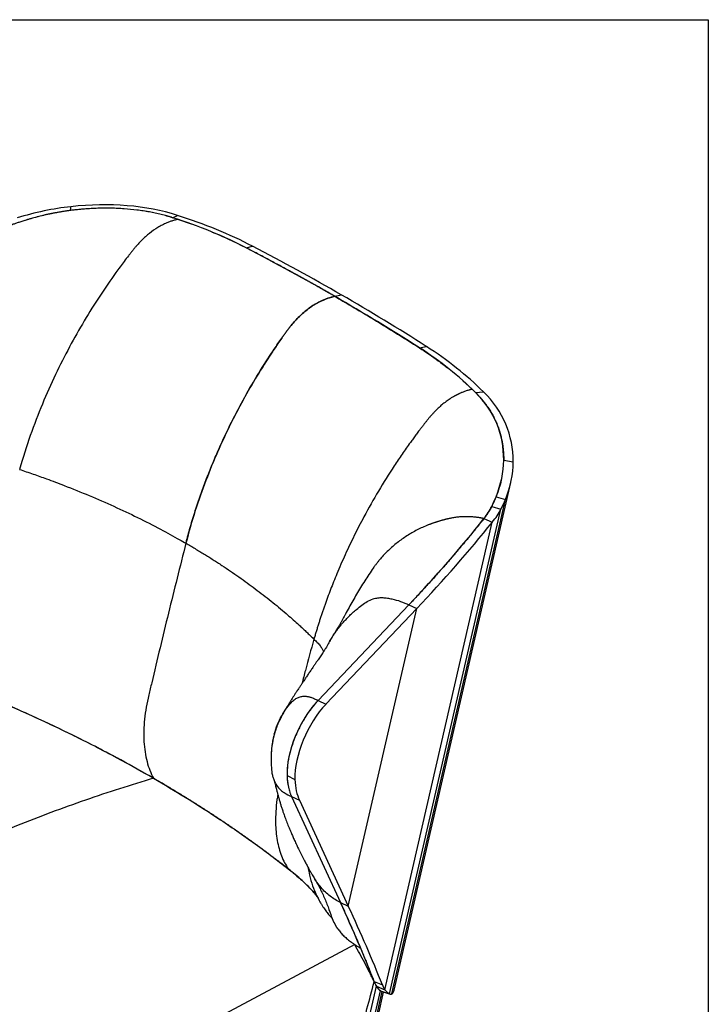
# Model space of a CAD drawing. Header units: millimetres. Extents: x 8 to 414, y 7 to 290.
# Tile 13 of 13: x 358 to 414, y 210 to 290. Entities that reach past the tile are written whole.
import ezdxf

# ---------------------------------------------------------------- set-up
doc = ezdxf.new("R2010")
doc.units = ezdxf.units.MM
doc.layers.add('KADER', color=7, linetype='Continuous')

msp = doc.modelspace()

# ---------------------------------------------------------------- linework, layer by layer
at = {"color": 7, "linetype": 'Continuous', "lineweight": 25}
for p, q in [((361.941, 274.41), (361.963, 274.719)), ((370.25, 273.821), (370.665, 274.006)), ((370.682, 273.682), (370.635, 273.698)), ((371.812, 273.28), (370.682, 273.682)), ((376.274, 271.353), (376.792, 271.487)), ((383.498, 267.397), (384.039, 267.518)), ((390.416, 263.189), (390.978, 263.297)), ((393.952, 260.5), (394.724, 259.803)), ((394.724, 259.803), (394.754, 259.774)), ((394.998, 259.534), (395.642, 259.587)), ((397.296, 254), (398.077, 253.871)), ((388.348, 210.685), (397.88, 252.189)), ((388.152, 210.382), (397.433, 250.792)), ((396.669, 251.009), (397.433, 250.792)), ((387.978, 210.402), (397.07, 249.992)), ((396.319, 250.226), (397.07, 249.992)), ((387.591, 210.73), (396.367, 248.944)), ((395.682, 249.229), (396.367, 248.944)), ((389.552, 242.187), (382.143, 234.379)), ((389.552, 242.187), (390.196, 241.883)), ((390.196, 241.883), (382.786, 234.076)), ((384.609, 217.555), (390.196, 241.883)), ((382.143, 234.379), (382.786, 234.076)), ((378.318, 230.139), (378.306, 229.951)), ((378.583, 227.763), (378.63, 227.659)), ((379.605, 228.226), (380.248, 227.922)), ((379.978, 226.514), (380.621, 226.21)), ((379.978, 226.514), (383.965, 217.859)), ((380.621, 226.21), (384.609, 217.555)), ((383.965, 217.859), (384.609, 217.555)), ((383.209, 216.675), (383.28, 216.549)), ((383.28, 216.549), (383.432, 216.236)), ((385.119, 214.431), (385.132, 214.421)), ((386.024, 207.176), (386.906, 211.015)), ((386.709, 211.411), (387.392, 211.125)), ((386.709, 211.411), (386.753, 211.321)), ((386.906, 211.015), (386.856, 211.112)), ((386.857, 211.113), (386.906, 211.015)), ((386.906, 211.015), (387.591, 210.73)), ((386.92, 210.995), (386.906, 211.015)), ((386.53, 207.601), (387.227, 210.636)), ((387.07, 208.693), (387.494, 210.542)), ((387.227, 210.636), (387.978, 210.402)), ((387.227, 210.636), (387.298, 210.603)), ((387.299, 210.601), (388.028, 210.381))]:
    msp.add_line(p, q, dxfattribs=at)
at = {"color": 8, "linetype": 'Continuous', "lineweight": 25}
for p, q in [((376.274, 271.353), (376.274, 271.353)), ((390.416, 263.189), (390.416, 263.189)), ((386.788, 207.986), (387.383, 210.575)), ((387.227, 210.636), (387.227, 210.636))]:
    msp.add_line(p, q, dxfattribs=at)
at = {"color": 7, "linetype": 'Continuous', "lineweight": 25, "flags": 128}
msp.add_lwpolyline([(385.132, 214.421), (374.097, 208.528), (363.061, 202.634)], dxfattribs=at)
at = {"color": 7, "linetype": 'Continuous', "lineweight": 25}
for centre, major_axis, ratio, start_param, end_param in [((360.421, 264.199), (14.79, 4.73), 0.644956, 1.265068, 1.557046), ((360.421, 264.199), (13.936, 5.094), 0.64811, 1.231832, 1.52381), ((360.139, 262.308), (16.516, 6.037), 0.64811, 0.700101, 1.231832), ((360.139, 262.308), (17.372, 5.673), 0.645531, 0.728386, 1.260117), ((341.182, 240.72), (47.484, 17.356), 0.64811, 0.535673, 0.700101), ((341.182, 240.72), (48.344, 16.99), 0.647322, 0.545813, 0.71024), ((360.91, 262.484), (16.516, 6.037), 0.64811, 1.52381, 1.587599), ((179.074, 99.209), (266.842, 97.532), 0.64811, 0.496979, 0.535673), ((179.074, 99.209), (267.702, 97.166), 0.647979, 0.498807, 0.537501), ((179.074, 99.209), (266.842, 97.532), 0.64811, 0.458285, 0.496979), ((179.074, 99.209), (267.702, 97.166), 0.647979, 0.460113, 0.498807), ((352.808, 234.009), (47.484, 17.356), 0.64811, 0.293857, 0.458285), ((352.808, 234.009), (48.344, 16.99), 0.647322, 0.303996, 0.468424), ((380.323, 250.656), (16.516, 6.037), 0.64811, 6.045311, 6.577042), ((380.323, 250.656), (17.372, 5.673), 0.645531, 6.073596, 6.605327), ((382.975, 251.178), (13.936, 5.094), 0.64811, 5.753333, 6.045311), ((382.975, 251.178), (14.79, 4.73), 0.644956, 5.786569, 6.078547), ((380.44, 251.21), (16.516, 6.037), 0.64811, 5.689545, 5.753333), ((380.44, 251.21), (17.372, 5.673), 0.645531, 5.71783, 5.781618), ((390.364, 250.595), (6.194, 2.264), 0.64811, 5.468767, 5.689545), ((390.364, 250.595), (7.041, 1.905), 0.639524, 5.53855, 5.759327), ((311.041, 270.97), (98.582, 36.032), 0.64811, 5.366448, 5.468767), ((311.041, 270.97), (99.442, 35.666), 0.647746, 5.371372, 5.473692), ((382.606, 230.967), (2.164, 4.52), 0.461037, 0.959187, 2.421698), ((383.25, 230.663), (2.164, 4.52), 0.461037, 0.959187, 2.421698), ((384.026, 232.264), (3.188, 6.659), 0.461037, 2.421698, 2.633816), ((384.67, 231.96), (3.188, 6.659), 0.461037, 2.421698, 2.791152), ((310.465, 268.463), (-77.01, 84.061), 0.271476, 3.749631, 3.844738), ((310.465, 268.463), (-77.88, 84.099), 0.268561, 3.74564, 3.840747), ((1763.344, 6594.805), (1411.666, 6496.313), 0.008244, 3.32638, 3.330093)]:
    msp.add_ellipse(centre, major_axis=major_axis, ratio=ratio, start_param=start_param, end_param=end_param, dxfattribs=at)
for points, knots in [([(361.941, 274.41), (361.9, 274.405), (361.818, 274.395), (361.696, 274.378), (361.573, 274.361), (361.45, 274.343), (361.328, 274.324), (361.205, 274.304), (361.082, 274.284), (360.959, 274.263), (360.837, 274.241), (360.714, 274.218), (360.591, 274.195), (360.468, 274.171), (360.345, 274.146), (360.222, 274.121), (360.099, 274.095), (359.976, 274.068), (359.719, 274.01), (359.329, 273.916), (358.896, 273.8), (358.55, 273.701), (358.321, 273.633), (358.121, 273.571), (357.95, 273.516), (357.835, 273.479), (357.778, 273.46)], [0, 0, 0, 0, 0.0289433, 0.0579, 0.0868728, 0.1158641, 0.1448761, 0.1739108, 0.2029704, 0.2320568, 0.261172, 0.2903182, 0.3194974, 0.3487117, 0.3779632, 0.407254, 0.4365861, 0.4659617, 0.4953827, 0.6209557, 0.7469157, 0.810193, 0.8733166, 0.9150179, 0.9572446, 1, 1, 1, 1]), ([(370.25, 273.821), (370.219, 273.831), (370.159, 273.85), (370.068, 273.877), (369.977, 273.904), (369.886, 273.931), (369.749, 273.97), (369.564, 274.02), (369.251, 274.1), (368.851, 274.193), (368.362, 274.29), (367.863, 274.375), (367.184, 274.47), (366.488, 274.538), (365.781, 274.579), (365.243, 274.596), (364.7, 274.599), (364.153, 274.588), (363.602, 274.564), (363.16, 274.534), (362.828, 274.506), (362.607, 274.486), (362.385, 274.463), (362.163, 274.438), (362.015, 274.42), (361.941, 274.41)], [0, 0, 0, 0, 0.012208, 0.024347, 0.03642, 0.048428, 0.060371, 0.09065, 0.121111, 0.182302, 0.243646, 0.305462, 0.367484, 0.492456, 0.555313, 0.618425, 0.681656, 0.745163, 0.808664, 0.872439, 0.897908, 0.923394, 0.948902, 0.974435, 1, 1, 1, 1]), ([(370.682, 273.682), (370.588, 273.661), (370.494, 273.637), (370.31, 273.584), (370.219, 273.555), (370.04, 273.493), (369.952, 273.459), (369.777, 273.388), (369.69, 273.351), (369.605, 273.312)], [0, 0, 0, 0, 0.25, 0.25, 0.5, 0.5, 0.75, 0.75, 1, 1, 1, 1]), ([(357.778, 273.46), (357.733, 273.445), (357.644, 273.416), (357.512, 273.371), (357.38, 273.325), (357.231, 273.272), (357.068, 273.214), (356.892, 273.15), (356.777, 273.107), (356.721, 273.085)], [0, 0, 0, 0, 0.125483, 0.249344, 0.373086, 0.499152, 0.671147, 0.838086, 1, 1, 1, 1]), ([(369.605, 273.312), (369.479, 273.254), (369.357, 273.192), (369.116, 273.057), (368.999, 272.985), (368.651, 272.757), (368.428, 272.589), (367.997, 272.224), (367.788, 272.027), (367.486, 271.712), (367.386, 271.603), (367.24, 271.435), (367.192, 271.378), (367.096, 271.263), (367.049, 271.204), (367.002, 271.145)], [0, 0, 0, 0, 0.125, 0.125, 0.25, 0.25, 0.5, 0.5, 0.75, 0.75, 0.875, 0.875, 0.9375, 0.9375, 1, 1, 1, 1]), ([(376.274, 271.353), (375.69, 271.648), (374.803, 272.098), (373.851, 272.484), (373.525, 272.616)], [0, 0, 0, 0, 0.65737, 1, 1, 1, 1]), ([(383.498, 267.397), (383.39, 267.459), (383.175, 267.583), (382.851, 267.768), (382.527, 267.953), (382.203, 268.137), (381.878, 268.32), (381.553, 268.503), (381.228, 268.685), (380.902, 268.867), (380.576, 269.047), (380.25, 269.227), (379.731, 269.512), (379.018, 269.9), (378.261, 270.307), (377.652, 270.63), (377.189, 270.875), (376.729, 271.116), (376.422, 271.276), (376.274, 271.353)], [0, 0, 0, 0, 0.045651, 0.091262, 0.136833, 0.182363, 0.227854, 0.273305, 0.318716, 0.364089, 0.409422, 0.454716, 0.499971, 0.625215, 0.749981, 0.812029, 0.874989, 0.939672, 1, 1, 1, 1]), ([(367.002, 271.145), (366.944, 271.072), (366.886, 270.998), (366.77, 270.85), (366.712, 270.775), (366.539, 270.552), (366.425, 270.401), (366.082, 269.948), (365.855, 269.641), (365.183, 268.709), (364.743, 268.07), (363.881, 266.758), (363.459, 266.084), (362.635, 264.699), (362.233, 263.987), (361.449, 262.523), (361.068, 261.77), (360.329, 260.217), (359.972, 259.417), (359.285, 257.763), (358.955, 256.909), (358.33, 255.134), (358.034, 254.214), (357.76, 253.252)], [0, 0, 0, 0, 0.015625, 0.015625, 0.03125, 0.03125, 0.0625, 0.0625, 0.125, 0.125, 0.25, 0.25, 0.375, 0.375, 0.5, 0.5, 0.625, 0.625, 0.75, 0.75, 0.875, 0.875, 1, 1, 1, 1]), ([(383.498, 267.397), (383.308, 267.354), (383.124, 267.3), (382.855, 267.206), (382.766, 267.173), (382.591, 267.102), (382.504, 267.065), (382.418, 267.025)], [0, 0, 0, 0, 0.5, 0.5, 0.75, 0.75, 1, 1, 1, 1]), ([(382.418, 267.025), (382.435, 267.033), (382.469, 267.049), (382.521, 267.071), (382.573, 267.094), (382.625, 267.116), (382.705, 267.149), (382.812, 267.19), (382.946, 267.239), (383.081, 267.284), (383.203, 267.321), (383.311, 267.351), (383.404, 267.375), (383.466, 267.389), (383.498, 267.397)], [0, 0, 0, 0, 0.046384, 0.093324, 0.140823, 0.188886, 0.237518, 0.3601, 0.482396, 0.609222, 0.735999, 0.823243, 0.911235, 1, 1, 1, 1]), ([(383.498, 267.397), (383.61, 267.332), (383.834, 267.202), (384.17, 267.007), (384.505, 266.811), (384.839, 266.614), (385.173, 266.418), (385.506, 266.22), (385.838, 266.022), (386.17, 265.823), (386.501, 265.624), (386.831, 265.424), (387.16, 265.224), (387.489, 265.023), (387.817, 264.821), (388.144, 264.619), (388.471, 264.416), (388.797, 264.213), (389.122, 264.009), (389.447, 263.805), (389.77, 263.6), (390.094, 263.395), (390.308, 263.257), (390.416, 263.189)], [0, 0, 0, 0, 0.04761, 0.09522, 0.142831, 0.190443, 0.238055, 0.285669, 0.333283, 0.380898, 0.428514, 0.476131, 0.523749, 0.571369, 0.618989, 0.666611, 0.714233, 0.761858, 0.809483, 0.85711, 0.904739, 0.952369, 1, 1, 1, 1]), ([(382.418, 267.025), (382.279, 266.961), (382.142, 266.89), (381.874, 266.737), (381.744, 266.655), (381.487, 266.481), (381.361, 266.389), (381.115, 266.195), (380.994, 266.094), (380.638, 265.777), (380.409, 265.548), (380.079, 265.179), (379.971, 265.052), (379.813, 264.855), (379.761, 264.788), (379.657, 264.652), (379.606, 264.583), (379.556, 264.513)], [0, 0, 0, 0, 0.125, 0.125, 0.25, 0.25, 0.375, 0.375, 0.5, 0.5, 0.75, 0.75, 0.875, 0.875, 0.9375, 0.9375, 1, 1, 1, 1]), ([(379.556, 264.513), (379.569, 264.531), (379.594, 264.566), (379.645, 264.635), (379.734, 264.754), (379.917, 264.987), (380.187, 265.306), (380.525, 265.664), (380.876, 265.995), (381.24, 266.3), (381.554, 266.53), (381.812, 266.698), (381.977, 266.797), (382.11, 266.871), (382.211, 266.925), (382.314, 266.976), (382.383, 267.009), (382.418, 267.025)], [0, 0, 0, 0, 0.015939, 0.0305919, 0.0610788, 0.1217782, 0.2425138, 0.363524, 0.4845743, 0.6077516, 0.7337627, 0.7990237, 0.8639448, 0.8974865, 0.9311192, 0.9652178, 1, 1, 1, 1]), ([(379.556, 264.513), (379.504, 264.441), (379.452, 264.369), (379.348, 264.224), (379.297, 264.151), (379.142, 263.933), (379.039, 263.786), (378.733, 263.343), (378.531, 263.044), (377.93, 262.136), (377.536, 261.515), (376.767, 260.241), (376.39, 259.588), (375.655, 258.248), (375.296, 257.56), (374.598, 256.146), (374.259, 255.419), (373.603, 253.923), (373.287, 253.152), (372.68, 251.56), (372.39, 250.738), (371.842, 249.03), (371.585, 248.144), (371.348, 247.217)], [0, 0, 0, 0, 0.015625, 0.015625, 0.03125, 0.03125, 0.0625, 0.0625, 0.125, 0.125, 0.25, 0.25, 0.375, 0.375, 0.5, 0.5, 0.625, 0.625, 0.75, 0.75, 0.875, 0.875, 1, 1, 1, 1]), ([(371.348, 247.217), (371.361, 247.268), (371.387, 247.369), (371.426, 247.52), (371.467, 247.671), (371.507, 247.823), (371.548, 247.974), (371.59, 248.125), (371.632, 248.276), (371.675, 248.427), (371.766, 248.745), (371.91, 249.23), (372.112, 249.875), (372.321, 250.513), (372.535, 251.134), (372.755, 251.749), (373.051, 252.541), (373.437, 253.517), (374.074, 255.021), (374.917, 256.831), (375.996, 258.905), (377.129, 260.871), (378.119, 262.436), (378.833, 263.49), (379.193, 264.006), (379.377, 264.265), (379.481, 264.41), (379.533, 264.482), (379.556, 264.513)], [0, 0, 0, 0, 0.008542, 0.017074, 0.025596, 0.034109, 0.042613, 0.051108, 0.059594, 0.068071, 0.076541, 0.113099, 0.149713, 0.184933, 0.220071, 0.254023, 0.288032, 0.353084, 0.418077, 0.541904, 0.66101, 0.776502, 0.889253, 0.944838, 0.972468, 0.986245, 0.993987, 1, 1, 1, 1]), ([(390.416, 263.189), (390.94, 262.845), (391.738, 262.321), (392.457, 261.744), (392.703, 261.545)], [0, 0, 0, 0, 0.65737, 1, 1, 1, 1]), ([(393.646, 259.433), (393.628, 259.424), (393.593, 259.408), (393.539, 259.382), (393.486, 259.356), (393.434, 259.329), (393.382, 259.302), (393.33, 259.274), (393.237, 259.222), (393.101, 259.143), (392.87, 258.997), (392.586, 258.798), (392.256, 258.535), (391.936, 258.248), (391.678, 257.993), (391.478, 257.778), (391.355, 257.64), (391.258, 257.528), (391.187, 257.443), (391.115, 257.356), (391.068, 257.297), (391.044, 257.266)], [0, 0, 0, 0, 0.0198806, 0.0396075, 0.0591818, 0.0786057, 0.0978823, 0.1170155, 0.1360097, 0.2011227, 0.2666424, 0.3920335, 0.5168841, 0.6380684, 0.7592522, 0.8193596, 0.8794794, 0.9097474, 0.9396642, 0.9683924, 1, 1, 1, 1]), ([(394.724, 259.804), (394.705, 259.799), (394.667, 259.791), (394.611, 259.777), (394.555, 259.762), (394.499, 259.747), (394.417, 259.724), (394.308, 259.691), (394.173, 259.646), (394.039, 259.597), (393.921, 259.551), (393.818, 259.509), (393.732, 259.472), (393.675, 259.446), (393.646, 259.433)], [0, 0, 0, 0, 0.0538398, 0.1071496, 0.1599334, 0.2121972, 0.2639494, 0.390524, 0.5177022, 0.6399667, 0.7626203, 0.8433938, 0.9225124, 1, 1, 1, 1]), ([(394.998, 259.534), (395.019, 259.513), (395.061, 259.472), (395.122, 259.409), (395.183, 259.345), (395.243, 259.281), (395.302, 259.216), (395.361, 259.151), (395.418, 259.085), (395.475, 259.019), (395.531, 258.952), (395.586, 258.885), (395.641, 258.817), (395.695, 258.749), (395.747, 258.68), (395.799, 258.611), (395.851, 258.542), (395.901, 258.471), (395.951, 258.401), (396.056, 258.248), (396.209, 258.009), (396.399, 257.679), (396.572, 257.339), (396.726, 256.992), (396.862, 256.639), (396.98, 256.281), (397.08, 255.913), (397.146, 255.61), (397.189, 255.373), (397.215, 255.207), (397.238, 255.039), (397.257, 254.87), (397.272, 254.699), (397.284, 254.527), (397.292, 254.352), (397.297, 254.177), (397.297, 254.059), (397.296, 254)], [0, 0, 0, 0, 0.0134568, 0.026929, 0.0404167, 0.0539201, 0.0674395, 0.0809751, 0.0945271, 0.1080956, 0.1216809, 0.1352832, 0.1489026, 0.1625395, 0.1761939, 0.1898661, 0.2035563, 0.2172647, 0.2309915, 0.2447368, 0.3059134, 0.3675832, 0.4297627, 0.4924679, 0.554357, 0.6169064, 0.68013, 0.7440411, 0.7718186, 0.7997596, 0.8278648, 0.8561353, 0.884572, 0.913176, 0.941948, 0.9708891, 1, 1, 1, 1]), ([(391.044, 257.266), (391.024, 257.241), (390.983, 257.189), (390.919, 257.108), (390.849, 257.019), (390.775, 256.923), (390.664, 256.78), (390.522, 256.596), (390.331, 256.343), (390.122, 256.065), (389.895, 255.758), (389.52, 255.241), (389.001, 254.505), (388.119, 253.194), (387.057, 251.494), (385.979, 249.583), (385.082, 247.841), (384.344, 246.284), (383.796, 245.024), (383.407, 244.07), (383.156, 243.429), (382.914, 242.786), (382.723, 242.254), (382.577, 241.835), (382.471, 241.527), (382.369, 241.219), (382.268, 240.911), (382.17, 240.604), (382.075, 240.296), (381.981, 239.988), (381.89, 239.68), (381.831, 239.475), (381.801, 239.373)], [0, 0, 0, 0, 0.004729, 0.009892, 0.015487, 0.021517, 0.027979, 0.042281, 0.05603, 0.075003, 0.093781, 0.112367, 0.169332, 0.226295, 0.344091, 0.461919, 0.546315, 0.630608, 0.715051, 0.749326, 0.783596, 0.817879, 0.852194, 0.868599, 0.885004, 0.901411, 0.917822, 0.934239, 0.950664, 0.967098, 0.983542, 1, 1, 1, 1]), ([(357.76, 253.252), (358.131, 253.126), (358.872, 252.874), (360.088, 252.437), (362.328, 251.594), (365.498, 250.264), (368.594, 248.746), (370.501, 247.703), (371.18, 247.314), (371.348, 247.217)], [0, 0, 0, 0, 0.075052, 0.150002, 0.250003, 0.541658, 0.833312, 0.958309, 1, 1, 1, 1]), ([(397.094, 252.367), (397.046, 252.166), (396.938, 251.712), (396.765, 251.261), (396.669, 251.009)], [0, 0, 0, 0, 0.441958, 1, 1, 1, 1]), ([(396.669, 251.009), (396.656, 250.977), (396.629, 250.912), (396.589, 250.815), (396.547, 250.718), (396.504, 250.62), (396.459, 250.522), (396.414, 250.424), (396.367, 250.325), (396.335, 250.259), (396.319, 250.226)], [0, 0, 0, 0, 0.122562, 0.245819, 0.369773, 0.494424, 0.619771, 0.745816, 0.872559, 1, 1, 1, 1]), ([(396.319, 250.226), (396.31, 250.208), (396.292, 250.171), (396.264, 250.117), (396.234, 250.061), (396.204, 250.006), (396.173, 249.95), (396.14, 249.893), (396.106, 249.837), (396.071, 249.779), (396.027, 249.709), (395.972, 249.626), (395.906, 249.529), (395.836, 249.43), (395.761, 249.33), (395.708, 249.263), (395.682, 249.229)], [0, 0, 0, 0, 0.05306, 0.106681, 0.160863, 0.215606, 0.270912, 0.326779, 0.383208, 0.4402, 0.497755, 0.593347, 0.691367, 0.791815, 0.894692, 1, 1, 1, 1]), ([(393.023, 249.268), (392.994, 249.262), (392.934, 249.25), (392.845, 249.231), (392.757, 249.212), (392.669, 249.192), (392.581, 249.171), (392.493, 249.149), (392.405, 249.127), (392.318, 249.104), (392.231, 249.08), (392.145, 249.056), (392.058, 249.031), (391.972, 249.005), (391.886, 248.979), (391.801, 248.951), (391.715, 248.923), (391.63, 248.895), (391.546, 248.866), (391.461, 248.835), (391.377, 248.805), (391.293, 248.773), (391.209, 248.741), (391.001, 248.659), (390.672, 248.519), (390.231, 248.306), (389.803, 248.073), (389.387, 247.821), (388.986, 247.551), (388.471, 247.166), (387.867, 246.641), (387.376, 246.121), (387.073, 245.757), (386.956, 245.609), (386.87, 245.496), (386.804, 245.408), (386.73, 245.307), (386.676, 245.229), (386.649, 245.19)], [0, 0, 0, 0, 0.0114008, 0.0227891, 0.0341695, 0.0455439, 0.0569122, 0.0682746, 0.0796318, 0.090985, 0.1023356, 0.1136847, 0.1250329, 0.1363807, 0.147729, 0.1590787, 0.1704307, 0.181786, 0.1931453, 0.2045097, 0.2158798, 0.2272566, 0.2386407, 0.2500331, 0.3125348, 0.3750379, 0.4375406, 0.5000428, 0.5625455, 0.6250476, 0.7500163, 0.8749851, 0.9062329, 0.937492, 0.9499932, 0.9624953, 0.9808383, 1, 1, 1, 1]), ([(395.682, 249.229), (395.621, 249.152), (395.498, 248.998), (395.312, 248.766), (395.124, 248.533), (394.935, 248.3), (394.743, 248.065), (394.55, 247.83), (394.355, 247.594), (394.158, 247.357), (393.959, 247.119), (393.758, 246.88), (393.555, 246.641), (393.35, 246.4), (393.143, 246.159), (392.935, 245.917), (392.686, 245.63), (392.395, 245.298), (392.061, 244.92), (391.722, 244.539), (391.376, 244.154), (391.023, 243.767), (390.665, 243.376), (390.3, 242.982), (389.929, 242.585), (389.679, 242.32), (389.552, 242.187)], [0, 0, 0, 0, 0.032138, 0.064441, 0.096908, 0.129541, 0.162338, 0.195301, 0.228428, 0.261721, 0.295178, 0.3288, 0.362588, 0.39654, 0.430657, 0.464939, 0.499386, 0.552673, 0.606544, 0.660999, 0.716039, 0.771662, 0.82787, 0.884663, 0.942039, 1, 1, 1, 1]), ([(395.682, 249.229), (395.657, 249.234), (395.609, 249.245), (395.536, 249.26), (395.462, 249.275), (395.389, 249.288), (395.315, 249.301), (395.242, 249.313), (395.168, 249.323), (395.094, 249.334), (394.933, 249.354), (394.685, 249.377), (394.35, 249.39), (394.015, 249.386), (393.737, 249.369), (393.516, 249.346), (393.351, 249.324), (393.186, 249.299), (393.078, 249.278), (393.023, 249.268)], [0, 0, 0, 0, 0.027798, 0.055588, 0.083369, 0.111141, 0.138909, 0.166676, 0.194447, 0.222226, 0.250017, 0.375003, 0.500003, 0.624987, 0.749989, 0.812534, 0.875023, 0.937491, 1, 1, 1, 1]), ([(371.348, 247.217), (370.868, 245.315), (369.908, 241.51), (368.925, 237.381), (368.32, 234.816), (368.097, 233.815), (367.961, 232.84), (367.897, 231.895), (367.911, 230.997), (367.999, 230.153), (368.161, 229.37), (368.389, 228.645), (368.6, 228.221), (368.705, 228.009)], [0, 0, 0, 0, 0.279467, 0.559184, 0.608459, 0.657745, 0.707067, 0.756423, 0.80581, 0.854338, 0.902882, 0.951438, 1, 1, 1, 1]), ([(371.348, 247.217), (370.868, 245.315), (369.908, 241.51), (368.925, 237.381), (368.32, 234.816), (368.097, 233.815), (367.961, 232.84), (367.897, 231.895), (367.911, 230.997), (367.999, 230.153), (368.161, 229.37), (368.389, 228.645), (368.6, 228.221), (368.705, 228.009)], [0, 0, 0, 0, 0.279467, 0.559184, 0.608459, 0.657745, 0.707067, 0.756423, 0.80581, 0.854338, 0.902882, 0.951438, 1, 1, 1, 1]), ([(371.348, 247.217), (371.411, 247.181), (371.538, 247.107), (371.727, 246.997), (371.915, 246.886), (372.102, 246.775), (372.289, 246.663), (372.474, 246.551), (372.659, 246.439), (372.843, 246.326), (373.027, 246.212), (373.209, 246.099), (373.391, 245.984), (373.572, 245.87), (373.752, 245.755), (373.931, 245.639), (374.109, 245.523), (374.465, 245.291), (374.991, 244.939), (375.68, 244.463), (376.356, 243.981), (377.239, 243.329), (378.308, 242.499), (379.289, 241.684), (380, 241.063), (380.403, 240.702), (380.738, 240.394), (381.009, 240.141), (381.277, 239.886), (381.541, 239.63), (381.715, 239.459), (381.801, 239.373)], [0, 0, 0, 0, 0.015636, 0.031269, 0.0469, 0.062529, 0.078156, 0.093782, 0.109406, 0.125029, 0.140651, 0.156272, 0.171893, 0.187515, 0.203136, 0.218758, 0.23438, 0.250004, 0.312513, 0.375006, 0.437497, 0.500005, 0.625014, 0.749997, 0.799996, 0.849998, 0.879968, 0.909951, 0.939949, 0.969965, 1, 1, 1, 1]), ([(384.324, 241.329), (384.292, 241.268), (384.227, 241.143), (384.118, 240.944), (384.003, 240.74), (383.888, 240.542), (383.775, 240.35), (383.653, 240.145), (383.536, 239.951), (383.417, 239.754), (383.302, 239.564), (383.189, 239.375), (383.112, 239.246), (383.069, 239.172), (383.068, 239.17)], [0, 0, 0, 0, 0.122418, 0.251675, 0.366153, 0.465981, 0.5514, 0.624586, 0.695477, 0.777176, 0.857714, 0.932236, 0.997556, 1, 1, 1, 1]), ([(383.079, 239.189), (383.031, 239.106), (382.943, 238.954), (382.825, 238.749), (382.731, 238.592), (382.663, 238.48), (382.615, 238.404), (382.584, 238.355), (382.553, 238.306), (382.514, 238.245), (382.453, 238.152), (382.366, 238.023), (382.257, 237.867), (382.132, 237.69), (382.007, 237.504), (381.848, 237.273), (381.689, 237.039), (381.517, 236.789), (381.334, 236.522), (381.154, 236.254), (380.989, 236.006), (380.832, 235.771), (380.683, 235.546), (380.521, 235.299), (380.362, 235.056), (380.213, 234.825), (380.091, 234.633), (379.969, 234.44), (379.852, 234.251), (379.75, 234.086), (379.673, 233.958), (379.6, 233.838), (379.543, 233.744), (379.508, 233.688), (379.461, 233.613), (379.393, 233.502), (379.309, 233.362), (379.213, 233.192), (379.089, 232.958), (378.94, 232.646), (378.769, 232.238), (378.667, 231.936), (378.612, 231.772)], [0, 0, 0, 0, 0.049196, 0.09057, 0.124114, 0.146242, 0.162856, 0.174218, 0.185452, 0.19865, 0.213833, 0.241728, 0.272829, 0.300358, 0.330012, 0.355088, 0.385147, 0.421186, 0.457198, 0.490918, 0.521634, 0.545578, 0.569097, 0.594023, 0.624216, 0.647654, 0.66951, 0.6885, 0.713757, 0.738999, 0.764637, 0.789655, 0.813979, 0.825794, 0.836415, 0.846882, 0.85873, 0.873101, 0.890707, 0.919946, 0.956318, 1, 1, 1, 1]), ([(368.705, 228.009), (367.819, 228.511), (366.046, 229.515), (363.594, 230.793), (361.417, 231.872), (359.536, 232.764), (357.621, 233.637), (356.314, 234.2), (355.661, 234.482)], [0, 0, 0, 0, 0.217716, 0.435732, 0.576594, 0.717538, 0.858728, 1, 1, 1, 1]), ([(368.705, 228.009), (368.538, 228.106), (367.863, 228.493), (365.985, 229.544), (362.985, 231.119), (359.967, 232.57), (357.851, 233.528), (356.704, 234.034), (356.01, 234.333), (355.661, 234.482)], [0, 0, 0, 0, 0.041691, 0.166688, 0.458342, 0.749997, 0.849998, 0.924948, 1, 1, 1, 1]), ([(378.567, 231.623), (378.641, 231.89), (378.819, 232.415), (379.163, 233.129), (379.493, 233.644), (379.771, 234.003), (379.913, 234.167), (380.032, 234.296), (380.124, 234.383), (380.261, 234.485), (380.398, 234.565), (380.536, 234.627), (380.677, 234.673), (380.822, 234.703), (380.97, 234.718), (381.074, 234.717), (381.162, 234.712), (381.23, 234.705), (381.331, 234.688), (381.433, 234.663), (381.504, 234.641), (381.588, 234.611), (381.685, 234.575), (381.836, 234.515), (381.989, 234.45), (382.092, 234.403), (382.143, 234.379)], [0, 0, 0, 0, 0.115861, 0.231723, 0.347584, 0.405515, 0.463445, 0.463445, 0.501925, 0.540404, 0.578884, 0.617364, 0.655843, 0.694323, 0.732802, 0.771282, 0.771282, 0.796382, 0.821482, 0.846582, 0.871682, 0.871682, 0.903761, 0.935841, 0.96792, 1, 1, 1, 1]), ([(382.143, 234.379), (382.13, 234.365), (382.104, 234.338), (382.065, 234.296), (382.027, 234.254), (381.988, 234.211), (381.95, 234.168), (381.912, 234.124), (381.842, 234.042), (381.741, 233.921), (381.61, 233.755), (381.482, 233.583), (381.314, 233.346), (381.11, 233.038), (380.878, 232.651), (380.66, 232.25), (380.459, 231.838), (380.276, 231.419), (380.112, 230.996), (379.969, 230.572), (379.847, 230.152), (379.749, 229.739), (379.688, 229.403), (379.65, 229.141), (379.629, 228.949), (379.613, 228.761), (379.605, 228.608), (379.602, 228.488), (379.602, 228.399), (379.602, 228.311), (379.604, 228.254), (379.605, 228.226)], [0, 0, 0, 0, 0.008994, 0.017982, 0.026967, 0.035949, 0.044931, 0.053913, 0.062897, 0.094316, 0.125724, 0.157108, 0.188481, 0.251151, 0.313752, 0.376285, 0.438758, 0.501177, 0.563551, 0.625893, 0.688214, 0.750526, 0.812843, 0.844012, 0.875194, 0.906376, 0.937574, 0.953176, 0.968776, 0.984381, 1, 1, 1, 1]), ([(378.612, 231.772), (378.564, 231.614), (378.47, 231.303), (378.385, 230.837), (378.339, 230.472), (378.326, 230.266), (378.323, 230.207)], [0, 0, 0, 0, 0.303945, 0.598696, 0.8858, 1, 1, 1, 1]), ([(378.331, 230.292), (378.326, 230.226), (378.315, 230.081), (378.312, 229.803), (378.311, 229.483), (378.314, 229.191), (378.329, 228.895), (378.352, 228.591), (378.397, 228.277), (378.489, 227.964), (378.565, 227.76), (378.625, 227.661), (378.627, 227.658)], [0, 0, 0, 0, 0.092314, 0.202762, 0.308431, 0.425207, 0.520162, 0.629884, 0.756723, 0.866908, 0.994962, 1, 1, 1, 1]), ([(378.333, 230.291), (378.328, 230.254), (378.313, 230.15), (378.314, 230.043), (378.314, 229.974)], [0, 0, 0, 0, 0.358865, 1, 1, 1, 1]), ([(368.705, 228.009), (367.781, 227.73), (365.931, 227.17), (363.138, 226.233), (360.332, 225.223), (357.464, 224.115), (354.538, 222.909), (351.552, 221.597), (348.557, 220.201), (345.547, 218.718), (342.527, 217.15), (339.496, 215.494), (336.461, 213.761), (334.437, 212.537), (333.425, 211.924)], [0, 0, 0, 0, 0.080143, 0.160286, 0.240579, 0.320873, 0.405317, 0.48976, 0.57438, 0.659001, 0.74416, 0.829319, 0.914659, 1, 1, 1, 1]), ([(368.705, 228.009), (367.781, 227.73), (365.931, 227.17), (363.138, 226.233), (360.332, 225.223), (357.464, 224.115), (354.538, 222.909), (351.552, 221.597), (348.557, 220.201), (345.547, 218.718), (342.527, 217.15), (339.496, 215.494), (336.461, 213.761), (334.437, 212.537), (333.425, 211.924)], [0, 0, 0, 0, 0.080143, 0.160286, 0.240579, 0.320873, 0.405317, 0.48976, 0.57438, 0.659001, 0.74416, 0.829319, 0.914659, 1, 1, 1, 1]), ([(368.705, 228.009), (369.573, 227.499), (371.308, 226.478), (373.493, 225.078), (375.326, 223.842), (376.831, 222.779), (378.296, 221.701), (379.234, 220.969), (379.702, 220.603)], [0, 0, 0, 0, 0.217716, 0.435732, 0.576594, 0.717538, 0.858728, 1, 1, 1, 1]), ([(379.702, 220.603), (379.646, 220.647), (379.534, 220.736), (379.366, 220.868), (379.196, 221.001), (379.026, 221.133), (378.855, 221.264), (378.684, 221.396), (378.512, 221.527), (378.339, 221.658), (378.165, 221.789), (377.991, 221.92), (377.817, 222.05), (377.641, 222.18), (377.465, 222.31), (377.289, 222.44), (377.111, 222.569), (376.933, 222.698), (376.755, 222.827), (376.575, 222.956), (376.396, 223.084), (376.215, 223.213), (376.034, 223.341), (375.852, 223.468), (375.67, 223.596), (375.487, 223.723), (375.303, 223.85), (375.119, 223.977), (374.934, 224.104), (374.748, 224.23), (374.562, 224.356), (374.375, 224.482), (374.187, 224.607), (373.999, 224.733), (373.81, 224.858), (373.621, 224.982), (373.431, 225.107), (373.24, 225.231), (373.049, 225.355), (372.857, 225.479), (372.665, 225.603), (372.471, 225.726), (372.278, 225.849), (372.083, 225.972), (371.888, 226.095), (371.692, 226.217), (371.496, 226.339), (371.299, 226.461), (371.102, 226.583), (370.904, 226.704), (370.705, 226.825), (370.505, 226.946), (370.305, 227.067), (370.105, 227.187), (369.838, 227.346), (369.505, 227.543), (369.106, 227.777), (368.839, 227.932), (368.705, 228.009)], [0, 0, 0, 0, 0.017021, 0.034039, 0.051054, 0.068066, 0.085075, 0.102082, 0.119086, 0.136088, 0.153088, 0.170085, 0.18708, 0.204072, 0.221063, 0.238052, 0.255039, 0.272024, 0.289007, 0.305989, 0.322969, 0.339947, 0.356925, 0.373901, 0.390875, 0.407849, 0.424821, 0.441793, 0.458764, 0.475734, 0.492703, 0.509671, 0.526639, 0.543607, 0.560574, 0.57754, 0.594507, 0.611473, 0.62844, 0.645406, 0.662372, 0.679339, 0.696306, 0.713273, 0.730241, 0.747209, 0.764179, 0.781149, 0.79812, 0.815092, 0.832065, 0.849038, 0.866013, 0.882988, 0.899965, 0.93345, 0.966848, 1, 1, 1, 1]), ([(378.562, 227.798), (378.562, 227.798), (378.561, 227.799), (378.565, 227.785), (378.577, 227.742), (378.608, 227.628), (378.655, 227.441), (378.724, 227.17), (378.798, 226.888), (378.869, 226.617), (378.947, 226.334), (379.026, 226.059), (379.11, 225.783), (379.199, 225.502), (379.305, 225.184), (379.436, 224.815), (379.594, 224.396), (379.767, 223.971), (379.92, 223.609), (380.076, 223.246), (380.223, 222.916), (380.426, 222.474), (380.692, 221.921), (380.943, 221.43), (381.116, 221.105), (381.197, 220.956), (381.278, 220.808), (381.369, 220.643), (381.482, 220.442), (381.633, 220.177), (381.751, 219.977), (381.817, 219.865)], [0, 0, 0, 0, 0.005814, 0.018836, 0.048036, 0.081467, 0.143256, 0.207293, 0.250041, 0.293772, 0.335999, 0.37296, 0.404785, 0.436105, 0.468813, 0.508206, 0.55203, 0.597063, 0.638889, 0.672288, 0.707209, 0.745685, 0.807134, 0.869976, 0.88417, 0.898169, 0.911776, 0.925235, 0.943462, 0.96839, 1, 1, 1, 1]), ([(379.605, 228.226), (379.606, 228.205), (379.608, 228.162), (379.611, 228.1), (379.615, 228.038), (379.619, 227.976), (379.624, 227.915), (379.63, 227.855), (379.636, 227.795), (379.65, 227.677), (379.674, 227.504), (379.717, 227.283), (379.768, 227.073), (379.819, 226.908), (379.863, 226.781), (379.899, 226.689), (379.937, 226.599), (379.964, 226.542), (379.978, 226.514)], [0, 0, 0, 0, 0.0312087, 0.0624075, 0.0936008, 0.1247927, 0.1559875, 0.1871893, 0.2184025, 0.2496312, 0.374514, 0.4994798, 0.6244917, 0.7495918, 0.8121727, 0.8747453, 0.9373433, 1, 1, 1, 1]), ([(379.702, 220.603), (379.979, 220.383), (380.532, 219.941), (381.247, 219.269), (381.756, 218.742), (381.997, 218.441), (382.059, 218.363)], [0, 0, 0, 0, 0.306985, 0.614869, 0.899916, 1, 1, 1, 1]), ([(382.074, 218.343), (381.992, 218.445), (381.773, 218.719), (381.356, 219.156), (380.841, 219.654), (380.29, 220.137), (379.896, 220.45), (379.702, 220.603)], [0, 0, 0, 0, 0.129335, 0.348598, 0.568008, 0.787681, 1, 1, 1, 1]), ([(381.307, 220.756), (381.322, 220.675), (381.393, 220.306), (381.544, 219.655), (381.749, 219.014), (381.918, 218.674), (381.954, 218.601)], [0, 0, 0, 0, 0.111367, 0.501787, 0.892285, 1, 1, 1, 1]), ([(383.965, 217.859), (383.821, 217.933), (383.533, 218.08), (383.123, 218.369), (382.736, 218.7), (382.379, 219.076), (382.068, 219.466), (381.897, 219.743), (381.819, 219.869)], [0, 0, 0, 0, 0.172654, 0.344214, 0.515242, 0.686261, 0.857788, 1, 1, 1, 1]), ([(381.858, 219.799), (381.891, 219.744), (381.925, 219.689), (381.957, 219.632), (381.957, 219.63)], [0, 0, 0, 0, 0.980875, 1, 1, 1, 1]), ([(381.951, 219.627), (382.034, 219.485), (382.262, 219.095), (382.596, 218.384), (382.947, 217.544), (383.147, 216.944), (383.241, 216.664)], [0, 0, 0, 0, 0.165975, 0.455707, 0.745484, 1, 1, 1, 1]), ([(381.87, 218.773), (381.89, 218.726), (381.945, 218.593), (382.037, 218.404), (382.121, 218.242), (382.168, 218.155), (382.195, 218.106), (382.207, 218.074), (382.258, 217.977), (382.347, 217.821), (382.468, 217.621), (382.592, 217.431), (382.713, 217.257), (382.807, 217.127), (382.865, 217.052), (382.88, 217.033)], [0, 0, 0, 0, 0.070602, 0.203323, 0.29612, 0.327197, 0.348193, 0.373449, 0.413734, 0.521799, 0.652841, 0.763246, 0.860931, 0.964917, 1, 1, 1, 1]), ([(383.965, 217.859), (384.001, 217.781), (384.073, 217.625), (384.179, 217.393), (384.283, 217.163), (384.387, 216.934), (384.489, 216.708), (384.589, 216.483), (384.689, 216.26), (384.787, 216.039), (384.883, 215.82), (384.979, 215.602), (385.073, 215.386), (385.165, 215.172), (385.257, 214.96), (385.347, 214.749), (385.436, 214.54), (385.524, 214.333), (385.582, 214.196), (385.611, 214.128)], [0, 0, 0, 0, 0.061652, 0.122951, 0.183896, 0.244487, 0.304725, 0.364609, 0.42414, 0.483317, 0.54214, 0.60061, 0.658726, 0.716489, 0.773898, 0.830954, 0.887656, 0.944005, 1, 1, 1, 1]), ([(382.88, 217.033), (382.92, 216.982), (382.986, 216.896), (383.085, 216.773), (383.161, 216.708), (383.207, 216.676), (383.224, 216.664), (383.236, 216.658), (383.243, 216.656), (383.243, 216.658), (383.243, 216.659)], [0, 0, 0, 0, 0.3510611, 0.5883934, 0.8095855, 0.8598531, 0.9040961, 0.9449469, 0.9862988, 1, 1, 1, 1]), ([(383.28, 216.549), (383.293, 216.524), (383.319, 216.473), (383.357, 216.396), (383.394, 216.318), (383.418, 216.266), (383.43, 216.24)], [0, 0, 0, 0, 0.24667, 0.495549, 0.746645, 1, 1, 1, 1]), ([(383.43, 216.24), (383.438, 216.222), (383.455, 216.187), (383.481, 216.135), (383.508, 216.082), (383.536, 216.03), (383.566, 215.978), (383.597, 215.927), (383.629, 215.875), (383.662, 215.824), (383.696, 215.772), (383.732, 215.721), (383.824, 215.594), (383.987, 215.392), (384.246, 215.12), (384.539, 214.857), (384.787, 214.663), (384.968, 214.533), (385.069, 214.463), (385.173, 214.394), (385.278, 214.326), (385.387, 214.259), (385.497, 214.193), (385.573, 214.149), (385.611, 214.128)], [0, 0, 0, 0, 0.022833, 0.045633, 0.068405, 0.091153, 0.113881, 0.136591, 0.159289, 0.181978, 0.204661, 0.227342, 0.250025, 0.375012, 0.500001, 0.624989, 0.749977, 0.78573, 0.821448, 0.857145, 0.892834, 0.92853, 0.964247, 1, 1, 1, 1]), ([(383.667, 215.821), (383.676, 215.806), (383.701, 215.761), (383.737, 215.718), (383.76, 215.69)], [0, 0, 0, 0, 0.336137, 1, 1, 1, 1]), ([(386.72, 211.384), (386.704, 211.417), (386.689, 211.45), (386.657, 211.515), (386.642, 211.548), (386.595, 211.646), (386.563, 211.711), (386.467, 211.905), (386.403, 212.034), (386.208, 212.419), (386.077, 212.673), (385.812, 213.179), (385.677, 213.43), (385.406, 213.927), (385.269, 214.174), (385.132, 214.421)], [0, 0, 0, 0, 0.03125, 0.03125, 0.0625, 0.0625, 0.125, 0.125, 0.25, 0.25, 0.5, 0.5, 0.75, 0.75, 1, 1, 1, 1]), ([(385.611, 214.128), (385.641, 214.055), (385.702, 213.91), (385.792, 213.694), (385.881, 213.479), (385.969, 213.265), (386.056, 213.053), (386.141, 212.843), (386.226, 212.634), (386.309, 212.427), (386.391, 212.221), (386.472, 212.016), (386.552, 211.813), (386.631, 211.611), (386.683, 211.478), (386.709, 211.411)], [0, 0, 0, 0, 0.079155, 0.157939, 0.23635, 0.314389, 0.392056, 0.469351, 0.546274, 0.622825, 0.699004, 0.774811, 0.850246, 0.925309, 1, 1, 1, 1]), ([(386.913, 211.005), (386.972, 210.917), (387.075, 210.767), (387.15, 210.705), (387.182, 210.678)], [0, 0, 0, 0, 0.580852, 1, 1, 1, 1]), ([(387.227, 210.636), (387.182, 210.671), (387.101, 210.735), (386.991, 210.895), (386.941, 210.966)], [0, 0, 0, 0, 0.54941, 1, 1, 1, 1]), ([(387.392, 211.125), (387.397, 211.112), (387.408, 211.085), (387.424, 211.046), (387.441, 211.008), (387.458, 210.97), (387.476, 210.934), (387.494, 210.898), (387.513, 210.863), (387.532, 210.828), (387.551, 210.795), (387.571, 210.762), (387.584, 210.741), (387.591, 210.73)], [0, 0, 0, 0, 0.090784, 0.181561, 0.27234, 0.363134, 0.453953, 0.544807, 0.635709, 0.726668, 0.817696, 0.908803, 1, 1, 1, 1]), ([(387.591, 210.73), (387.598, 210.722), (387.613, 210.704), (387.634, 210.68), (387.655, 210.656), (387.675, 210.634), (387.696, 210.612), (387.716, 210.591), (387.736, 210.572), (387.756, 210.553), (387.775, 210.535), (387.794, 210.519), (387.813, 210.503), (387.832, 210.488), (387.85, 210.475), (387.867, 210.462), (387.885, 210.451), (387.901, 210.44), (387.918, 210.43), (387.934, 210.422), (387.949, 210.414), (387.964, 210.408), (387.974, 210.404), (387.978, 210.402)], [0, 0, 0, 0, 0.047121, 0.09426, 0.141422, 0.188612, 0.235835, 0.283096, 0.3304, 0.377752, 0.425158, 0.472622, 0.52015, 0.567745, 0.615415, 0.663162, 0.710993, 0.758912, 0.806924, 0.855034, 0.903247, 0.951567, 1, 1, 1, 1]), ([(387.978, 210.402), (387.983, 210.4), (387.992, 210.395), (388.006, 210.389), (388.02, 210.384), (388.034, 210.379), (388.047, 210.376), (388.061, 210.373), (388.074, 210.372), (388.088, 210.371), (388.101, 210.371), (388.114, 210.373), (388.127, 210.375), (388.14, 210.378), (388.148, 210.381), (388.152, 210.382)], [0, 0, 0, 0, 0.0757823, 0.1517281, 0.2278449, 0.30414, 0.3806206, 0.4572941, 0.5341674, 0.6112478, 0.6885423, 0.7660578, 0.8438014, 0.9217798, 1, 1, 1, 1]), ([(388.152, 210.382), (388.182, 210.399), (388.242, 210.433), (388.308, 210.539), (388.334, 210.639), (388.346, 210.686)], [0, 0, 0, 0, 0.351439, 0.704042, 1, 1, 1, 1])]:
    msp.add_open_spline(points, degree=3, knots=knots, dxfattribs=at)
at = {"color": 8, "linetype": 'Continuous', "lineweight": 25}
for points, knots in [([(386.649, 245.19), (386.529, 245.016), (386.291, 244.668), (385.947, 244.139), (385.611, 243.605), (385.285, 243.066), (384.968, 242.521), (384.665, 241.97), (384.445, 241.575), (384.341, 241.357), (384.326, 241.327)], [0, 0, 0, 0, 0.13994, 0.279462, 0.419188, 0.558966, 0.698697, 0.838418, 0.978169, 1, 1, 1, 1]), ([(383.082, 239.186), (383.213, 239.403), (383.512, 239.898), (384.036, 240.581), (384.637, 241.241), (385.196, 241.754), (385.707, 242.15), (386.144, 242.468), (386.588, 242.671), (387.017, 242.765), (387.408, 242.784), (387.79, 242.738), (388.276, 242.647), (388.868, 242.485), (389.326, 242.285), (389.552, 242.187)], [0, 0, 0, 0, 0.091189, 0.208304, 0.31579, 0.42391, 0.494288, 0.562255, 0.630538, 0.681655, 0.731299, 0.778683, 0.824472, 0.913187, 1, 1, 1, 1]), ([(381.801, 239.373), (381.562, 238.523), (381.223, 237.322), (380.924, 236.127), (380.836, 235.776)], [0, 0, 0, 0, 0.707012, 1, 1, 1, 1]), ([(381.801, 239.373), (381.897, 239.284), (382.087, 239.106), (382.31, 238.84), (382.484, 238.591), (382.556, 238.434), (382.589, 238.362)], [0, 0, 0, 0, 0.259885, 0.519793, 0.779748, 1, 1, 1, 1]), ([(378.567, 231.623), (378.508, 231.388), (378.4, 230.954), (378.354, 230.499), (378.333, 230.291)], [0, 0, 0, 0, 0.542452, 1, 1, 1, 1]), ([(378.63, 227.659), (378.638, 227.641), (378.695, 227.511), (378.85, 227.298), (379.09, 227.033), (379.469, 226.76), (379.774, 226.613), (379.978, 226.514)], [0, 0, 0, 0, 0.03065, 0.221229, 0.412749, 0.606939, 1, 1, 1, 1]), ([(378.855, 226.674), (378.83, 226.537), (378.747, 226.069), (378.678, 225.295), (378.656, 224.417), (378.702, 223.631), (378.797, 222.931), (378.945, 222.273), (379.146, 221.662), (379.394, 221.098), (379.6, 220.768), (379.702, 220.603)], [0, 0, 0, 0, 0.055797, 0.19075, 0.325698, 0.438165, 0.550624, 0.663029, 0.775381, 0.887699, 1, 1, 1, 1])]:
    msp.add_open_spline(points, degree=3, knots=knots, dxfattribs=at)
at = {"color": 7, "linetype": 'Continuous', "lineweight": 25}
for points in [[(386.709, 211.411), (386.766, 211.263), (386.832, 211.131), (386.906, 211.015)], [(386.906, 211.015), (387.03, 210.819), (387.145, 210.691), (387.227, 210.636)]]:
    msp.add_open_spline(points, degree=3, dxfattribs=at)
at = {"layer": 'KADER'}
for p, q in [((8, 290), (414, 290)), ((414, 290), (414, 7))]:
    msp.add_line(p, q, dxfattribs=at)

doc.saveas('drawing.dxf')
